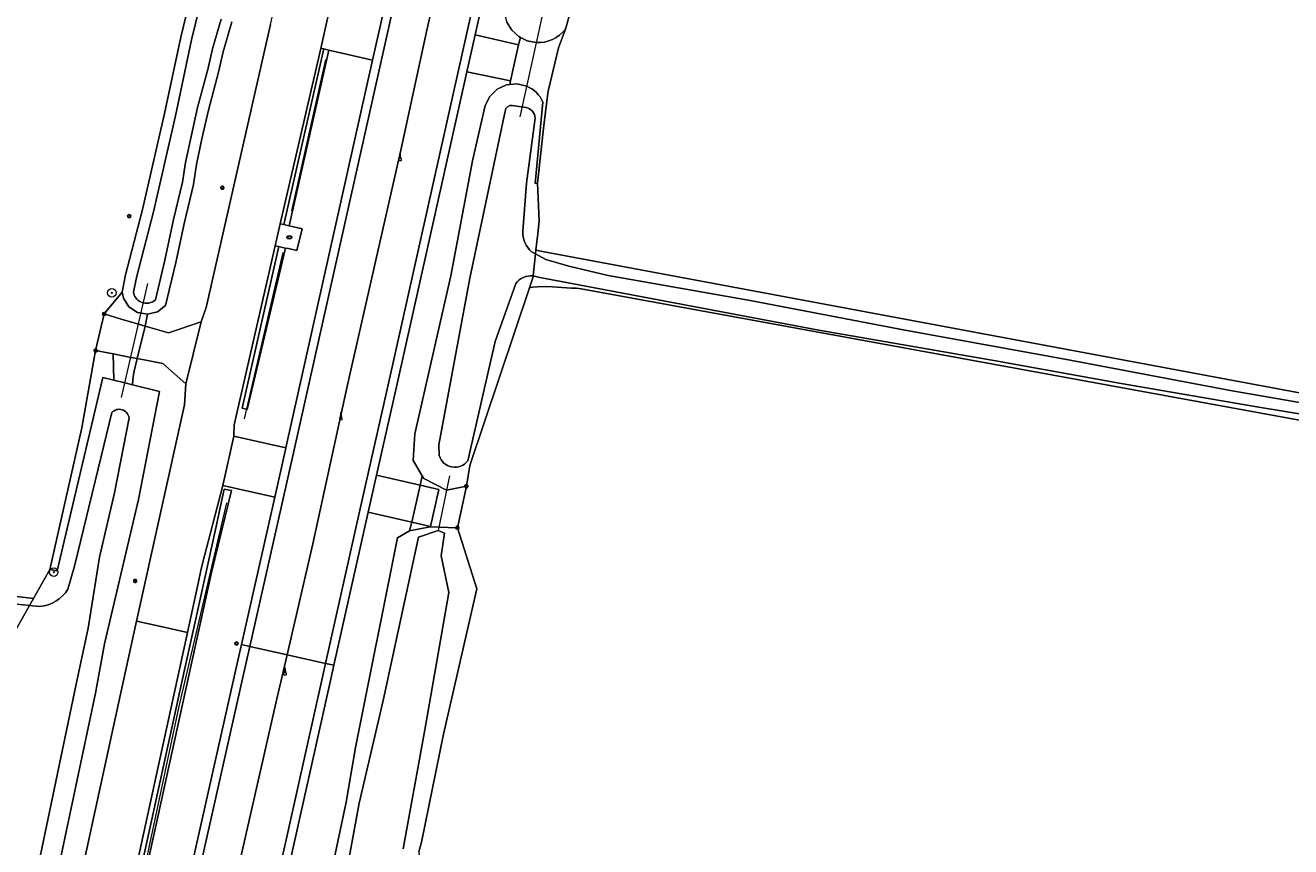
# Model space of a CAD drawing. Header units: metres. Extents: x 149984 to 156489, y 469398 to 478068.
# Tile 63 of 256: x 153645 to 153763, y 470213 to 470290. Entities that reach past the tile are written whole.
import ezdxf
from ezdxf.enums import TextEntityAlignment as Align

# ---------------------------------------------------------------- set-up
doc = ezdxf.new("R2010")
doc.units = ezdxf.units.M
doc.header["$LTSCALE"] = 0.75
for name, color, linetype, lineweight in [('B-WE-GR-BOOM-S', 252, 'Continuous', 25), ('B-WE-GR-GRAS-GV', 252, 'Continuous', 13), ('B-WE-GR-GROENVOORZIENING-GV', 252, 'Continuous', 18), ('B-WE-GR-HAAG-G', 252, 'GR-HAAG1-SO', 13), ('B-WE-IE-MEUBILAIR-S', 252, 'Continuous', 25), ('B-WE-IE-MEUBILAIR_WEGMEUBILAIR-S', 252, 'Continuous', 25), ('B-WE-KW-KUNSTWERK_DUIKER-G', 6, 'Continuous', 18), ('B-WE-OG-TERREIN_OEVER-GV', 252, 'Continuous', 18), ('B-WE-OG-WATER-GV', 252, 'Continuous', 18), ('B-WE-OG-WATER_SLOOT-GV', 252, 'Continuous', 18), ('B-WE-VH-GESLOTENVERHARDING-GV', 252, 'Continuous', 18), ('B-WE-VH-HALFVERHARDING-GV', 252, 'Continuous', 18), ('B-WE-VH-OPENVERHARDING-GV', 252, 'Continuous', 18)]:
    doc.layers.add(name, color=color, linetype=linetype, lineweight=lineweight)
doc.styles.add('NLCS-ISO', font='NLCS-ISO.ttf')
doc.linetypes.add('GR-HAAG1-SO', pattern='A,6,[176,NLCS.SHX,S=0.125,R=0,X=0,Y=0],-2', length=8)

# ---------------------------------------------------------------- blocks, each defined once
blk = doc.blocks.new('SIE-MEUBILAIR_PAAL_LICHTMAST-SO')
for points in [[(-0.62, 0), (-1, 0)], [(-0.71, 0.71), (-0.44, 0.44)], [(0, 1), (0, 0.62)], [(0.44, 0.44), (0.71, 0.71)], [(1, 0), (0.62, 0)], [(-0.71, -0.71), (-0.44, -0.44)], [(0, -0.62), (0, -1)], [(0.44, -0.44), (0.71, -0.71)]]:
    blk.add_lwpolyline(points)
blk.add_circle((0, 0), 0.5)
blk = doc.blocks.new('SIE-MEUBILAIR_PAAL-SO')
blk.add_circle((0, 0), 0.75)
blk = doc.blocks.new('SIE-MEUBILAIR_PAAL_GRENSMARKERING-SO')
blk.add_circle((0, 0), 0.75)
at = {"style": 'NLCS-ISO'}
blk.add_text('gr', height=0.75, dxfattribs=at).set_placement((0, 0.17), align=Align.MIDDLE_CENTER)
blk = doc.blocks.new('SIE-MEUBILAIR_PAAL_HECTOMETER-SO')
blk.add_circle((0, 0), 0.75)
at = {"style": 'NLCS-ISO'}
blk.add_text('hm', height=0.75, dxfattribs=at).set_placement((0.16, 0.07), align=Align.MIDDLE_CENTER)
blk = doc.blocks.new('SIE-MEUBILAIR_PUT_KOLK-SO')
blk.add_ellipse((0, 0), major_axis=(1.25, 0), ratio=0.54)
at = {"style": 'NLCS-ISO'}
blk.add_text('klk', height=0.75, dxfattribs=at).set_placement((0.03, 0), align=Align.MIDDLE_CENTER)
blk = doc.blocks.new('SGR-BOOM_GBKN-SO')
at = {"linetype": 'ByBlock', "lineweight": 18}
h = blk.add_hatch(color=0, dxfattribs=at)
h.dxf.hatch_style = 1
edge = h.paths.add_edge_path()
edge.add_arc((0, 0), 0.25, 0, 360)
at = {"color": 0, "linetype": 'ByBlock', "lineweight": 18}
for radius in [2, 0.25]:
    blk.add_circle((0, 0), radius, dxfattribs=at)
at = {"color": 0, "linetype": 'ByBlock', "lineweight": 18, "style": 'NLCS-ISO'}
blk.add_attdef('SOORT', (2.5, 0), '', height=1.5, dxfattribs=at)
blk = doc.blocks.new('SIE-WEG_GELEIDECONSTRUCTIE-SO')
at = {"color": 0, "linetype": 'ByBlock', "lineweight": 18}
blk.add_lwpolyline([(0.4, -0.87), (0.2, 1.59), (-0.2, 1.59), (-0.4, -0.87), (-0.65, -0.87), (-0.65, -1.59), (0.65, -1.59), (0.65, -0.87)], close=True, dxfattribs=at)

msp = doc.modelspace()

# ---------------------------------------------------------------- linework, layer by layer
at = {"layer": 'B-WE-GR-GRAS-GV', "flags": 128}
for points in [[(153559.371, 470380.954), (153558.903, 470377.16), (153558.444, 470373.435), (153557.54, 470366.092), (153550.145, 470306.059), (153545.976, 470272.216), (153544.041, 470256.503), (153543.057, 470248.516), (153543.741, 470248.43), (153571.039, 470244.987), (153599.879, 470241.372), (153645.514, 470235.971), (153646.523, 470237.746), (153647.05, 470238.673), (153650.054, 470251.977), (153651.335, 470259.214)], [(153791.483, 470292.458), (153750.168, 470299.692), (153712.902, 470306.217), (153702.246, 470307.838), (153700.731, 470308.069), (153700.69, 470308.059), (153695.423, 470289.376), (153694.766, 470287.619), (153693.819, 470283.668), (153693.759, 470283.374), (153693.384, 470280.319), (153692.793, 470274.915), (153692.944, 470271.393), (153692.812, 470270.171), (153692.647, 470268.652), (153692.91, 470268.57), (153794.09, 470249.68)], [(153651.335, 470259.214), (153652.138, 470262.649), (153653.822, 470264.689), (153654.153, 470266.307), (153655.75, 470272.465), (153657.801, 470281.458), (153659.316, 470288.608), (153660.826, 470294.848)], [(153782.23, 470249.4), (153696.9, 470265.01), (153696.46, 470265.07), (153696, 470265.08), (153694.21, 470265.2), (153693.57, 470265.22), (153692.78, 470265.21), (153692.34, 470265.17), (153692.044, 470265.091), (153686.441, 470248.44), (153686.12, 470246.494), (153685.276, 470242.6), (153687.114, 470236.874), (153683.99, 470223.236), (153681.897, 470213.094), (153681.667, 470212.21), (153681.955, 470209.236), (153684.072, 470206.458), (153725.347, 470198.256), (153832.898, 470177.968)]]:
    msp.add_lwpolyline(points, dxfattribs=at)
at = {"layer": 'B-WE-GR-GROENVOORZIENING-GV', "flags": 128}
for points in [[(153661.912, 470281.76), (153661.316, 470279.088), (153660.809, 470276.674), (153660.521, 470274.802), (153659.672, 470271.275), (153658.862, 470267.466), (153657.907, 470263.458), (153657.151, 470262.86), (153656.217, 470262.62), (153655.994, 470261.509), (153658.162, 470260.868), (153661.242, 470261.915), (153661.709, 470263.258), (153667.736, 470289.796), (153672.351, 470309.988), (153676.866, 470330.854), (153677.443, 470333.521), (153684.816, 470366.293), (153687.058, 470376.406), (153690.353, 470390.89), (153693.975, 470407.232)], [(153689.627, 470300.86), (153686.933, 470288.82), (153691.009, 470287.908), (153691.186, 470288.594), (153691.032, 470288.671), (153690.385, 470289.264), (153689.922, 470290.01)], [(153664.124, 470290.061), (153663.304, 470287.246), (153662.88, 470285.346), (153661.912, 470281.76)], [(153692.678, 470288.107), (153691.816, 470288.276), (153691.186, 470288.594), (153691.009, 470287.908), (153690.257, 470284.504), (153690.198, 470284.168), (153690.842, 470284.236), (153691.78, 470284.018)], [(153693.308, 470282.527), (153692.577, 470274.904), (153692.793, 470274.915), (153693.384, 470280.319), (153693.759, 470283.374), (153693.819, 470283.668), (153694.766, 470287.619), (153695.423, 470289.376)], [(153649.818, 470209.331), (153653.668, 470226.999), (153655.18, 470233.837), (153659.67, 470254.143), (153659.814, 470256.107), (153657.655, 470257.997), (153655.244, 470258.461), (153654.959, 470257.301), (153654.891, 470256.977), (153654.828, 470256.473), (153654.794, 470256.006), (153657.332, 470255.382), (153655.358, 470245.233), (153652.177, 470231.703), (153651.337, 470227.069), (153647.883, 470210.814)], [(153659.19, 470205.664), (153664.69, 470230.149), (153665.025, 470231.638), (153668.137, 470245.475), (153663.263, 470246.571), (153661.375, 470239.241), (153661.222, 470238.582), (153660.993, 470237.536), (153659.954, 470232.77), (153654.089, 470205.863)], [(153654.881, 470205.087), (153657.446, 470216.761), (153659.514, 470226.17), (153660.985, 470232.866), (153662.199, 470238.39), (153664.071, 470246.081), (153663.408, 470246.22), (153662.573, 470242.423), (153660.858, 470234.616), (153659.685, 470229.28), (153658.487, 470223.825), (153656.794, 470216.122), (153654.883, 470207.426)], [(153654.883, 470207.426), (153656.794, 470216.122), (153658.487, 470223.825), (153659.685, 470229.28), (153660.858, 470234.616), (153662.573, 470242.423), (153663.408, 470246.22), (153664.071, 470246.081), (153662.199, 470238.39), (153660.985, 470232.866), (153659.514, 470226.17), (153657.446, 470216.761), (153654.881, 470205.087)]]:
    msp.add_lwpolyline(points, dxfattribs=at)
at = {"layer": 'B-WE-GR-GROENVOORZIENING-GV'}
for points in [[(153695.423, 470289.376, -0.2501904), (153692.678, 470288.107)], [(153691.78, 470284.018, -0.1911308), (153693.308, 470282.527)]]:
    msp.add_lwpolyline(points, format="xyb", dxfattribs=at)
at = {"layer": 'B-WE-GR-GROENVOORZIENING-GV', "flags": 128}
for points in [[(153668.171, 470269.044), (153664.333, 470252.248), (153664.302, 470251.199), (153669.178, 470250.106), (153677.329, 470286.455), (153673.634, 470287.3), (153673.227, 470287.393), (153669.484, 470270.924), (153669.892, 470270.829), (153670.71, 470270.64), (153670.219, 470268.612), (153669.426, 470268.779), (153669.16, 470268.835), (153665.559, 470253.702), (153665.071, 470253.812), (153668.521, 470268.97)], [(153672.478, 470287.565), (153668.645, 470271.118), (153668.991, 470271.038), (153672.739, 470287.505)], [(153672.739, 470287.505), (153668.991, 470271.038), (153669.479, 470270.925), (153669.484, 470270.924), (153673.227, 470287.393)], [(153690.198, 470284.168), (153690.257, 470284.504), (153686.157, 470285.35), (153679.618, 470256.097), (153677.688, 470247.521), (153681.784, 470246.594), (153681.982, 470247.477), (153681.133, 470248.894), (153681.275, 470251.404), (153684.663, 470266.227), (153686.681, 470277.007), (153687.894, 470282.193), (153688.325, 470283.054), (153689.014, 470283.726), (153689.885, 470284.135)], [(153669.16, 470268.835), (153669.01, 470268.867), (153668.521, 470268.97), (153665.071, 470253.812), (153665.559, 470253.702)], [(153656.217, 470262.62), (153655.266, 470262.778), (153654.461, 470263.308), (153653.94, 470264.119), (153653.822, 470264.689), (153652.138, 470262.649), (153653.731, 470262.178), (153655.362, 470261.696), (153655.994, 470261.509)], [(153653.05, 470256.435), (153652.985, 470258.896), (153651.335, 470259.214), (153650.054, 470251.977), (153647.05, 470238.673), (153647.716, 470238.559), (153652.021, 470256.688)], [(153652.985, 470258.896), (153653.05, 470256.435), (153654.08, 470256.182), (153654.794, 470256.006), (153654.828, 470256.473), (153654.891, 470256.977), (153654.959, 470257.301), (153655.244, 470258.461), (153654.637, 470258.578)], [(153684.252, 470246.117), (153682.146, 470247.203), (153681.982, 470247.477), (153681.784, 470246.594), (153683.525, 470246.2), (153682.742, 470242.728), (153681.003, 470243.124), (153680.797, 470242.317), (153682.733, 470242.697), (153683.552, 470242.666), (153685.276, 470242.6), (153686.12, 470246.494)], [(153662.506, 470179.51), (153659.07, 470163.716), (153657.833, 470158.031), (153661.946, 470157.18), (153662.319, 470158.894), (153666.607, 470178.604), (153669.294, 470190.715), (153674.852, 470216.848), (153675.73, 470221.984), (153679.66, 470241.657), (153680.797, 470242.317), (153681.003, 470243.124), (153676.908, 470244.055), (153673.702, 470229.7), (153673.384, 470228.278), (153667.892, 470203.781)]]:
    msp.add_lwpolyline(points, close=True, dxfattribs=at)
at = {"layer": 'B-WE-GR-HAAG-G', "flags": 128}
for points in [[(153672.892, 470286.505), (153669.706, 470272.335)], [(153668.889, 470268.43), (153665.27, 470252.829)], [(153685.276, 470242.6), (153686.12, 470246.494), (153686.441, 470248.44)], [(153663.606, 470244.949), (153659.113, 470225.712), (153655.271, 470207.607), (153651.79, 470191.894), (153647.691, 470174.841), (153645.116, 470161.652)]]:
    msp.add_lwpolyline(points, dxfattribs=at)
at = {"layer": 'B-WE-KW-KUNSTWERK_DUIKER-G', "flags": 128}
for points in [[(153693.266, 470290.786), (153691.148, 470281.143)], [(153653.763, 470254.818), (153656.25, 470265.518)], [(153684.526, 470247.466), (153683.488, 470242.353)]]:
    msp.add_lwpolyline(points, dxfattribs=at)
at = {"layer": 'B-WE-OG-TERREIN_OEVER-GV', "flags": 128}
for points in [[(153654.941, 470264.423), (153654.886, 470264.69), (153655.168, 470266.072), (153656.762, 470272.218), (153658.819, 470281.234), (153660.332, 470288.377), (153661.85, 470294.65), (153662.025, 470295.851), (153662.487, 470298.387), (153663.834, 470303.971), (153664.702, 470307.687), (153666.181, 470313.626), (153667.342, 470319.358), (153668.986, 470326.526), (153670.469, 470333.885), (153672.244, 470342.042), (153674.028, 470349.809), (153675.709, 470357.09), (153677.52, 470364.947), (153677.592, 470365.843)], [(153700.749, 470310.39), (153700.942, 470310.347), (153701.073, 470311.532), (153701.114, 470311.906), (153701.166, 470312.441), (153701.904, 470320.05), (153703.99, 470330.505), (153703.41, 470332.122), (153702.048, 470332.883), (153701.938, 470332.945), (153701.04, 470332.8), (153700.209, 470332.665), (153698.959, 470331.952), (153694.66, 470312.664), (153691.978, 470301.739), (153689.678, 470290.854), (153689.922, 470290.01), (153690.385, 470289.264), (153691.032, 470288.671), (153691.186, 470288.594), (153691.816, 470288.276), (153692.678, 470288.107)], [(153695.423, 470289.376), (153700.69, 470308.059), (153700.746, 470308.564), (153700.758, 470308.676)], [(153660.826, 470294.848), (153659.316, 470288.608), (153657.801, 470281.458), (153655.75, 470272.465), (153654.153, 470266.307), (153653.822, 470264.689), (153653.94, 470264.119), (153654.461, 470263.308), (153655.266, 470262.778), (153656.217, 470262.62), (153657.151, 470262.86), (153657.907, 470263.458), (153658.862, 470267.466), (153659.672, 470271.275), (153660.521, 470274.802), (153660.809, 470276.674), (153661.316, 470279.088), (153661.912, 470281.76), (153662.88, 470285.346), (153663.304, 470287.246), (153664.124, 470290.061)], [(153663.111, 470290.308), (153662.294, 470287.505), (153661.868, 470285.595), (153660.9, 470282.009), (153660.298, 470279.308), (153659.784, 470276.861), (153659.498, 470275.004), (153658.656, 470271.505), (153657.846, 470267.695), (153656.959, 470263.974)], [(153691.78, 470284.018), (153690.842, 470284.236), (153690.198, 470284.168), (153689.885, 470284.135), (153689.014, 470283.726), (153688.325, 470283.054), (153687.894, 470282.193), (153686.681, 470277.007)], [(153692.247, 470268.491), (153692.608, 470268.292), (153692.647, 470268.652), (153692.812, 470270.171), (153692.944, 470271.393), (153692.793, 470274.915), (153692.577, 470274.904), (153693.308, 470282.527)], [(153683.572, 470249.363), (153683.543, 470250.374), (153686.45, 470266.013), (153689.749, 470281.685)], [(153690.426, 470282.219), (153691.735, 470282.007)], [(153692.582, 470281.031), (153691.759, 470274.922), (153691.415, 470270.418)], [(153686.681, 470277.007), (153684.663, 470266.227), (153681.275, 470251.404), (153681.133, 470248.894), (153681.982, 470247.477), (153682.146, 470247.203), (153684.252, 470246.117), (153686.12, 470246.494), (153686.441, 470248.44), (153692.044, 470265.091), (153692.364, 470266.042), (153692.383, 470266.215)], [(153794.09, 470249.68), (153692.91, 470268.57), (153692.647, 470268.652), (153692.608, 470268.292), (153693.585, 470267.754), (153695.722, 470267.128), (153699.436, 470266.268), (153712.763, 470263.906), (153727.449, 470261.093), (153742.28, 470258.422), (153757.979, 470255.43), (153774.595, 470252.563)], [(153692.383, 470266.215), (153692.364, 470266.042), (153692.044, 470265.091), (153692.34, 470265.17), (153692.78, 470265.21), (153693.57, 470265.22), (153694.21, 470265.2), (153696, 470265.08), (153696.46, 470265.07), (153696.9, 470265.01), (153782.23, 470249.4), (153797.073, 470246.764), (153815.57, 470243.632), (153951.566, 470219.688), (154001.306, 470210.635), (154025.976, 470206.145), (154067.875, 470198.519)], [(153768.459, 470252.593), (153760.112, 470253.98), (153747.545, 470256.118), (153735.606, 470258.287), (153719.198, 470261.132), (153702.469, 470264.278), (153692.866, 470266.104)], [(153690.747, 470265.521), (153688.818, 470260.075), (153686.257, 470248.871)], [(153653.05, 470256.435), (153652.021, 470256.688), (153647.716, 470238.559), (153647.05, 470238.673), (153646.523, 470237.746), (153645.514, 470235.971), (153645.131, 470235.297), (153646.096, 470235.2)], [(153647.883, 470210.814), (153651.337, 470227.069), (153652.177, 470231.703), (153655.358, 470245.233), (153657.332, 470255.382), (153654.794, 470256.006), (153654.08, 470256.182), (153653.05, 470256.435)], [(153654.471, 470252.919), (153653.122, 470245.864), (153651.713, 470239.842), (153650.634, 470233.188), (153649.504, 470227.917), (153645.841, 470210.407)], [(153648.741, 470236.829), (153649.354, 470238.994), (153651.87, 470249.28), (153652.857, 470253.407)], [(153681.667, 470212.21), (153681.897, 470213.094), (153683.99, 470223.236), (153687.114, 470236.874), (153685.276, 470242.6), (153683.552, 470242.666), (153682.733, 470242.697), (153680.797, 470242.317), (153679.66, 470241.657), (153675.73, 470221.984), (153674.852, 470216.848), (153669.294, 470190.715)], [(153673.686, 470203.864), (153676.069, 470216.754), (153678.325, 470226.402), (153681.633, 470241.723), (153683.488, 470242.353), (153684.075, 470242.104), (153683.763, 470239.949), (153684.469, 470236.532), (153682.228, 470223.643), (153680.2, 470212.48)]]:
    msp.add_lwpolyline(points, dxfattribs=at)
at = {"layer": 'B-WE-OG-TERREIN_OEVER-GV'}
for points in [[(153692.678, 470288.107, 0.2501904), (153695.423, 470289.376)], [(153693.308, 470282.527, 0.1911308), (153691.78, 470284.018)], [(153689.749, 470281.685, -0.3948266), (153690.426, 470282.219)], [(153691.735, 470282.007, -0.3309424), (153692.582, 470281.031)], [(153691.415, 470270.418, 0.2329024), (153692.247, 470268.491)], [(153692.383, 470266.215, 0.2529842), (153690.747, 470265.521)], [(153692.866, 470266.104, 0.0680592), (153692.383, 470266.215)], [(153656.959, 470263.974, -0.5039349), (153654.941, 470264.423)], [(153652.857, 470253.407, -0.6274685), (153654.471, 470252.919)], [(153686.257, 470248.871, -0.6098486), (153683.572, 470249.363)], [(153646.096, 470235.2, 0.2270282), (153648.741, 470236.829)]]:
    msp.add_lwpolyline(points, format="xyb", dxfattribs=at)
at = {"layer": 'B-WE-OG-TERREIN_OEVER-GV', "flags": 128}
msp.add_lwpolyline([(153645.131, 470235.297), (153645.514, 470235.971), (153599.879, 470241.372), (153571.039, 470244.987), (153543.741, 470248.43), (153543.057, 470248.516), (153542.75, 470248.58), (153543.819, 470247.577), (153544.695, 470247.516), (153556.039, 470246.117), (153566.47, 470244.867), (153578.973, 470243.392), (153587.777, 470242.222), (153597.437, 470241.079), (153603.139, 470240.504), (153611.605, 470239.463), (153620.468, 470238.435), (153630.766, 470237.255), (153638.338, 470236.266), (153643.945, 470235.416)], close=True, dxfattribs=at)
at = {"layer": 'B-WE-OG-WATER-GV', "flags": 128}
for points in [[(153677.592, 470365.843), (153677.52, 470364.947), (153675.709, 470357.09), (153674.028, 470349.809), (153672.244, 470342.042), (153670.469, 470333.885), (153668.986, 470326.526), (153667.342, 470319.358), (153666.181, 470313.626), (153664.702, 470307.687), (153663.834, 470303.971), (153662.487, 470298.387), (153662.025, 470295.851), (153661.85, 470294.65), (153660.332, 470288.377), (153658.819, 470281.234), (153656.762, 470272.218), (153655.168, 470266.072), (153654.886, 470264.69), (153654.941, 470264.423)], [(153656.959, 470263.974), (153657.846, 470267.695), (153658.656, 470271.505), (153659.498, 470275.004), (153659.784, 470276.861), (153660.298, 470279.308), (153660.9, 470282.009), (153661.868, 470285.595), (153662.294, 470287.505), (153663.111, 470290.308)], [(153689.749, 470281.685), (153686.45, 470266.013), (153683.543, 470250.374), (153683.572, 470249.363)], [(153691.735, 470282.007), (153690.426, 470282.219)], [(153691.415, 470270.418), (153691.759, 470274.922), (153692.582, 470281.031)], [(153692.383, 470266.215), (153692.419, 470266.548), (153692.608, 470268.292), (153692.247, 470268.491)], [(153686.257, 470248.871), (153688.818, 470260.075), (153690.747, 470265.521)], [(153645.841, 470210.407), (153649.504, 470227.917), (153650.634, 470233.188), (153651.713, 470239.842), (153653.122, 470245.864), (153654.471, 470252.919)], [(153652.857, 470253.407), (153651.87, 470249.28), (153649.354, 470238.994), (153648.741, 470236.829)], [(153680.2, 470212.48), (153682.228, 470223.643), (153684.469, 470236.532), (153683.763, 470239.949), (153684.075, 470242.104), (153683.488, 470242.353), (153681.633, 470241.723), (153678.325, 470226.402), (153676.069, 470216.754), (153673.686, 470203.864)], [(153646.096, 470235.2), (153645.131, 470235.297), (153641.402, 470228.738), (153640.997, 470227.88)]]:
    msp.add_lwpolyline(points, dxfattribs=at)
at = {"layer": 'B-WE-OG-WATER-GV'}
for points in [[(153690.426, 470282.219, 0.3948266), (153689.749, 470281.685)], [(153692.582, 470281.031, 0.3309424), (153691.735, 470282.007)], [(153692.247, 470268.491, -0.2329024), (153691.415, 470270.418)], [(153690.747, 470265.521, -0.2529842), (153692.383, 470266.215)], [(153654.941, 470264.423, 0.5039349), (153656.959, 470263.974)], [(153654.471, 470252.919, 0.6274685), (153652.857, 470253.407)], [(153683.572, 470249.363, 0.6098486), (153686.257, 470248.871)], [(153648.741, 470236.829, -0.2270282), (153646.096, 470235.2)]]:
    msp.add_lwpolyline(points, format="xyb", dxfattribs=at)
at = {"layer": 'B-WE-OG-WATER_SLOOT-GV', "flags": 128}
for points in [[(153774.595, 470252.563), (153757.979, 470255.43), (153742.28, 470258.422), (153727.449, 470261.093), (153712.763, 470263.906), (153699.436, 470266.268), (153695.722, 470267.128), (153693.585, 470267.754), (153692.608, 470268.292), (153692.419, 470266.548), (153692.383, 470266.215)], [(153692.866, 470266.104), (153702.469, 470264.278), (153719.198, 470261.132), (153735.606, 470258.287), (153747.545, 470256.118), (153760.112, 470253.98), (153768.459, 470252.593)], [(153641.402, 470228.738), (153645.131, 470235.297), (153643.945, 470235.416)]]:
    msp.add_lwpolyline(points, dxfattribs=at)
at = {"layer": 'B-WE-OG-WATER_SLOOT-GV'}
msp.add_lwpolyline([(153692.383, 470266.215, -0.0680592), (153692.866, 470266.104)], format="xyb", dxfattribs=at)
at = {"layer": 'B-WE-VH-GESLOTENVERHARDING-GV', "flags": 128}
for points in [[(153687.565, 470328.472), (153679.417, 470292.108), (153669.951, 470249.895), (153665.805, 470231.463), (153669.293, 470230.684), (153671.719, 470241.076), (153674.913, 470255.709), (153680.034, 470278.296), (153682.415, 470289.286), (153685.914, 470304.666), (153689.364, 470320.11), (153691.053, 470327.695)], [(153672.92, 470229.874), (153676.128, 470244.232), (153678.837, 470256.272), (153685.376, 470285.525), (153688.846, 470301.034), (153694.606, 470326.904), (153691.053, 470327.695), (153689.364, 470320.11), (153685.914, 470304.666), (153682.415, 470289.286), (153680.034, 470278.296), (153674.913, 470255.709), (153671.719, 470241.076), (153669.293, 470230.684)], [(153644.378, 470161.399), (153645.649, 470167.726), (153649.897, 470187.08), (153654.089, 470205.863), (153659.954, 470232.77), (153657.615, 470233.293), (153655.18, 470233.837), (153653.668, 470226.999), (153649.818, 470209.331), (153645.056, 470187.996), (153640.604, 470167.655), (153637.766, 470154.466), (153636.324, 470147.446), (153635.073, 470140.808), (153634.399, 470137.252), (153636.623, 470136.83), (153639.21, 470136.34), (153639.498, 470138.763), (153640.467, 470143.694), (153643.401, 470156.765)], [(153665.805, 470231.463), (153665.47, 470229.973), (153659.971, 470205.49), (153654.631, 470181.43), (153650.069, 470160.344), (153644.967, 470134.848), (153648.329, 470134.175), (153649.492, 470140.704), (153652.189, 470153.217), (153654.291, 470163.439), (153658.98, 470185.2), (153664.119, 470208.022), (153668.346, 470226.539), (153669.293, 470230.684)], [(153652.015, 470133.438), (153654.206, 470144.575), (153656.275, 470154.633), (153661.725, 470179.682), (153667.111, 470203.955), (153672.603, 470228.453), (153672.92, 470229.874), (153669.293, 470230.684), (153668.346, 470226.539), (153664.119, 470208.022), (153658.98, 470185.2), (153654.291, 470163.439), (153652.189, 470153.217), (153649.492, 470140.704), (153648.329, 470134.175)]]:
    msp.add_lwpolyline(points, close=True, dxfattribs=at)
msp.add_lwpolyline([(153667.736, 470289.796), (153661.709, 470263.258), (153661.242, 470261.915), (153659.814, 470256.107), (153659.67, 470254.143), (153655.18, 470233.837), (153657.615, 470233.293), (153659.954, 470232.77), (153660.993, 470237.536), (153661.222, 470238.582), (153661.375, 470239.241), (153663.263, 470246.571), (153664.302, 470251.199), (153664.333, 470252.248), (153668.171, 470269.044), (153668.645, 470271.118), (153672.478, 470287.565), (153673.757, 470293.334)], dxfattribs=at)
at = {"layer": 'B-WE-VH-HALFVERHARDING-GV', "flags": 128}
for points in [[(153678.636, 470292.283), (153677.329, 470286.455), (153669.178, 470250.106), (153669.17, 470250.07), (153668.137, 470245.475), (153665.025, 470231.638), (153665.805, 470231.463), (153669.951, 470249.895), (153679.417, 470292.108), (153687.565, 470328.472), (153686.784, 470328.646)], [(153677.688, 470247.521), (153679.618, 470256.097), (153686.157, 470285.35), (153686.933, 470288.82), (153689.627, 470300.86), (153695.387, 470326.731), (153694.606, 470326.904), (153688.846, 470301.034), (153685.376, 470285.525), (153678.837, 470256.272), (153676.128, 470244.232), (153672.92, 470229.874), (153673.702, 470229.7), (153676.908, 470244.055)], [(153678.636, 470292.283), (153673.757, 470293.334), (153672.478, 470287.565), (153672.739, 470287.505), (153673.227, 470287.393), (153673.634, 470287.3), (153677.329, 470286.455)], [(153686.933, 470288.82), (153686.157, 470285.35), (153690.257, 470284.504), (153691.009, 470287.908)], [(153652.985, 470258.896), (153654.637, 470258.578), (153655.244, 470258.461), (153655.994, 470261.509), (153655.362, 470261.696), (153653.731, 470262.178), (153652.138, 470262.649), (153651.335, 470259.214)], [(153657.655, 470257.997), (153659.814, 470256.107), (153661.242, 470261.915), (153658.162, 470260.868), (153655.994, 470261.509), (153655.244, 470258.461)], [(153663.263, 470246.571), (153668.137, 470245.475), (153669.17, 470250.07), (153669.178, 470250.106), (153664.302, 470251.199)], [(153681.003, 470243.124), (153681.784, 470246.594), (153677.688, 470247.521), (153676.908, 470244.055)], [(153682.742, 470242.728), (153683.525, 470246.2), (153681.784, 470246.594), (153681.003, 470243.124)], [(153648.336, 470155.762), (153644.183, 470135.005), (153644.967, 470134.848), (153650.069, 470160.344), (153654.631, 470181.43), (153659.971, 470205.49), (153665.47, 470229.973), (153665.805, 470231.463), (153665.025, 470231.638), (153664.69, 470230.149), (153659.19, 470205.664), (153653.85, 470181.601), (153649.286, 470160.507), (153649.262, 470160.389)], [(153657.833, 470158.031), (153659.07, 470163.716), (153662.506, 470179.51), (153667.892, 470203.781), (153673.384, 470228.278), (153673.702, 470229.7), (153672.92, 470229.874), (153672.603, 470228.453), (153667.111, 470203.955), (153661.725, 470179.682), (153656.275, 470154.633), (153654.206, 470144.575), (153652.015, 470133.438), (153651.685, 470131.76), (153652.461, 470131.564), (153652.471, 470131.608), (153654.99, 470144.417), (153657.073, 470154.537)]]:
    msp.add_lwpolyline(points, close=True, dxfattribs=at)
at = {"layer": 'B-WE-VH-OPENVERHARDING-GV', "flags": 128}
msp.add_lwpolyline([(153668.645, 470271.118), (153668.171, 470269.044), (153668.521, 470268.97), (153669.01, 470268.867), (153669.16, 470268.835), (153669.426, 470268.779), (153670.219, 470268.612), (153670.71, 470270.64), (153669.892, 470270.829), (153669.484, 470270.924), (153669.479, 470270.925), (153668.991, 470271.038)], close=True, dxfattribs=at)

# ---------------------------------------------------------------- block references
at = {"layer": 'B-WE-GR-BOOM-S', "xscale": 0.2, "yscale": 0.2, "zscale": 0.2}
for p in [(153652.863, 470264.636), (153647.406, 470238.432)]:
    msp.add_blockref('SGR-BOOM_GBKN-SO', p, dxfattribs=at)
at = {"layer": 'B-WE-IE-MEUBILAIR-S', "xscale": 0.2, "yscale": 0.2, "zscale": 0.2}
for name, p in [('SIE-MEUBILAIR_PAAL_LICHTMAST-SO', (153663.231, 470274.486)), ('SIE-MEUBILAIR_PAAL_GRENSMARKERING-SO', (153654.493, 470271.826)), ('SIE-MEUBILAIR_PUT_KOLK-SO', (153669.522, 470269.839)), ('SIE-MEUBILAIR_PAAL-SO', (153652.138, 470262.649)), ('SIE-MEUBILAIR_PAAL-SO', (153651.335, 470259.214)), ('SIE-MEUBILAIR_PAAL-SO', (153686.12, 470246.494)), ('SIE-MEUBILAIR_PAAL-SO', (153685.276, 470242.6)), ('SIE-MEUBILAIR_PAAL_LICHTMAST-SO', (153655.046, 470237.615)), ('SIE-MEUBILAIR_PAAL_HECTOMETER-SO', (153664.553, 470231.743))]:
    msp.add_blockref(name, p, dxfattribs=at)
at = {"layer": 'B-WE-IE-MEUBILAIR_WEGMEUBILAIR-S', "xscale": 0.2, "yscale": 0.2, "zscale": 0.2}
for p in [(153679.906, 470277.373), (153674.35, 470253.082), (153669.105, 470229.123)]:
    msp.add_blockref('SIE-WEG_GELEIDECONSTRUCTIE-SO', p, dxfattribs=at)

doc.saveas('drawing.dxf')
